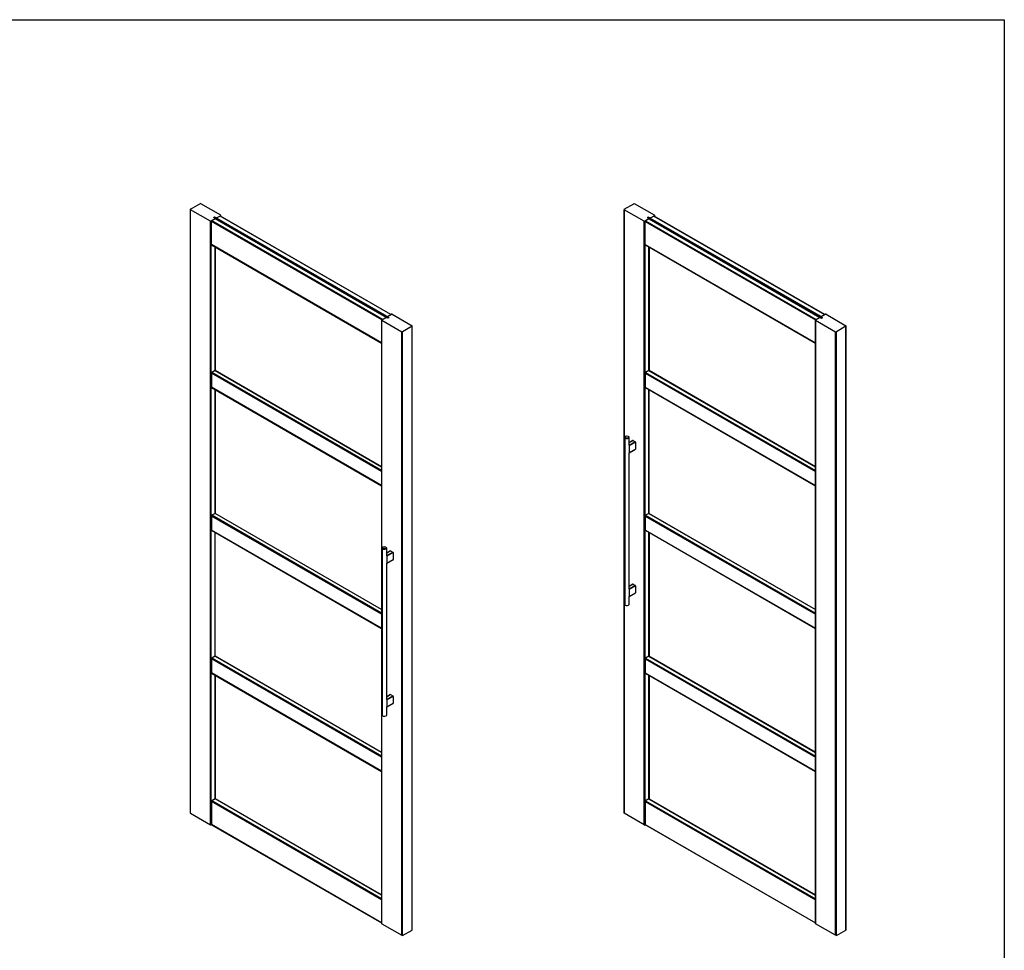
# Model space of a CAD drawing. Header units: millimetres. Extents: x -4900 to 5840, y 5 to 4205.
# Tile 14 of 14: x 3155 to 5840, y 1467 to 4005. Entities that reach past the tile are written whole.
import ezdxf

# ---------------------------------------------------------------- set-up
doc = ezdxf.new("R2010")
doc.units = ezdxf.units.MM
doc.layers.add('152', color=250, linetype='Continuous')
doc.layers.add('256', color=250, linetype='Continuous')

msp = doc.modelspace()

# ---------------------------------------------------------------- linework, layer by layer
at = {"layer": '152', "linetype": 'Continuous', "lineweight": -3}
for p, q in [((3620.7, 3488.2), (3646.6, 3503.1)), ((3703.2, 3471.8), (3649, 3503.1)), ((4803.7, 3488.2), (4829.6, 3503.1)), ((4886.2, 3471.8), (4832, 3503.1)), ((3620.2, 3487.5), (3620.2, 1841.4)), ((3620.7, 1841.2), (3620.7, 3486.8)), ((3674.9, 3455.5), (3620.7, 3486.8)), ((3684.1, 3465.3), (3686.2, 3466.5)), ((3686.6, 3463.9), (3684.1, 3465.3)), ((3685.9, 3466.1), (3684.8, 3465.4)), ((4159.9, 3191.1), (3684.8, 3465.4)), ((3684.8, 3465.3), (3684.8, 3465.4)), ((4159.8, 3191), (3684.8, 3465.3)), ((4161, 3191.7), (3685.9, 3466.1)), ((4161.3, 3191.9), (3686.1, 3466.3)), ((3686.2, 3466.3), (3686.2, 3466.5)), ((3686.2, 3466.5), (3688.7, 3465.1)), ((3688.7, 3464.9), (3686.2, 3466.3)), ((3686.6, 3463.5), (3686.6, 3463.9)), ((4156.8, 3192.3), (3686.6, 3463.7)), ((3688.7, 3464.9), (3688.7, 3465.1)), ((3688.7, 3465.1), (3689.4, 3465.1)), ((3689.4, 3465.1), (3689.3, 3465)), ((3689.3, 3465), (3689.3, 3465)), ((3689.3, 3465), (3690.4, 3464.4)), ((3690.4, 3464.4), (3689.3, 3465)), ((3690.4, 3464.4), (3690.4, 3464.4)), ((3691.5, 3464.1), (3691.5, 3464.1)), ((4157.5, 3195.2), (3691.7, 3464.1)), ((3692.7, 3464.4), (3692.4, 3464.3)), ((3692.4, 3464.3), (3692.4, 3464.3)), ((3703.2, 3470.5), (3692.7, 3464.4)), ((3701.4, 3469.5), (3692.7, 3464.4)), ((3692.7, 3464.4), (3692.7, 3464.4)), ((4166.7, 3200.8), (3701.4, 3469.5)), ((4167.2, 3201.1), (3702.2, 3469.5)), ((3703.2, 3469), (3703.2, 3470.5)), ((3703.7, 3468.7), (3703.7, 3471.2)), ((4803.2, 3487.5), (4803.2, 1841.4)), ((4857.9, 3455.5), (4803.7, 3486.8)), ((4803.7, 1841.2), (4803.7, 3486.8)), ((4867.1, 3465.3), (4869.2, 3466.5)), ((4869.6, 3463.9), (4867.1, 3465.3)), ((4868.5, 3465.8), (4867.4, 3465.2)), ((4867.4, 3465.2), (5342.5, 3190.9)), ((4867.4, 3465.2), (4867.4, 3465.2)), ((4868.5, 3465.8), (5343.7, 3191.5)), ((4869.2, 3466.3), (4869.2, 3466.5)), ((4869.2, 3466.5), (4871.7, 3465.1)), ((4871.7, 3464.9), (4869.2, 3466.3)), ((4869.2, 3466.3), (5344.3, 3191.9)), ((4869.6, 3463.5), (4869.6, 3463.9)), ((4869.6, 3463.7), (5339.8, 3192.3)), ((4871.7, 3464.9), (4871.7, 3465.1)), ((4871.7, 3465.1), (4872.4, 3465.1)), ((4872.4, 3465.1), (4872.3, 3465)), ((4872.3, 3465), (4872.3, 3465)), ((4873.4, 3464.4), (4872.3, 3465)), ((4872.3, 3465), (4873.4, 3464.4)), ((4873.4, 3464.4), (4873.4, 3464.4)), ((4874.5, 3464.1), (4874.5, 3464.1)), ((4874.7, 3464.1), (5340.5, 3195.2)), ((4875.7, 3464.4), (4875.4, 3464.3)), ((4875.4, 3464.3), (4875.4, 3464.3)), ((4886.2, 3470.5), (4875.7, 3464.4)), ((4884.4, 3469.5), (4875.7, 3464.4)), ((4875.7, 3464.4), (4875.7, 3464.4)), ((4884.4, 3469.5), (5349.7, 3200.8)), ((5350.2, 3201.1), (4885.3, 3469.5)), ((4886.2, 3469), (4886.2, 3470.5)), ((4886.7, 3468.7), (4886.7, 3471.2)), ((3674.9, 1809.8), (3674.9, 3455.5)), ((3687.7, 3461.6), (3677.2, 3455.5)), ((3677.2, 1808.6), (3677.2, 3455.5)), ((4142.1, 3186.5), (3677.8, 3454.5)), ((3677.8, 3391.9), (3677.8, 3454.5)), ((3687.7, 3461.6), (3679, 3456.5)), ((4144.3, 3187.9), (3679, 3456.5)), ((3686.7, 3463.5), (3686.6, 3463.5)), ((3686.7, 3463.5), (3687.7, 3462.9)), ((3688, 3461.7), (3687.7, 3461.6)), ((3687.7, 3461.6), (3687.7, 3461.6)), ((3688, 3461.7), (3688, 3461.7)), ((3688, 3461.7), (3688, 3461.7)), ((4154, 3193.2), (3688.2, 3462.2)), ((4857.9, 1809.8), (4857.9, 3455.5)), ((4870.8, 3461.6), (4860.3, 3455.5)), ((4860.3, 1808.6), (4860.3, 3455.5)), ((4860.9, 3454.5), (5325.1, 3186.5)), ((4860.9, 3391.9), (4860.9, 3454.5)), ((4870.8, 3461.6), (4862, 3456.5)), ((4862, 3456.5), (5327.3, 3187.9)), ((4869.7, 3463.5), (4869.6, 3463.5)), ((4869.7, 3463.5), (4870.8, 3462.9)), ((4870.8, 3461.6), (4871, 3461.7)), ((4870.8, 3461.6), (4870.8, 3461.6)), ((4871, 3461.7), (4871, 3461.7)), ((4871, 3461.7), (4871, 3461.7)), ((4871.2, 3462.2), (5337, 3193.2)), ((4091.5, 3217), (3730.1, 3425.6)), ((4109.5, 3221.7), (3738, 3436.1)), ((3738.5, 3433.6), (4104.9, 3222.1)), ((4107.2, 3223.6), (3741, 3435)), ((5274.5, 3217), (4913.2, 3425.6)), ((4919.2, 3435.1), (5290.7, 3220.7)), ((5290.2, 3223.7), (4924.2, 3435)), ((3676.1, 3395.2), (3676.1, 1869.2)), ((4142, 3123.9), (3677.8, 3391.9)), ((3678.2, 3391.1), (4142, 3123.3)), ((3687.7, 3048), (3687.7, 3385.6)), ((3688.1, 3385.4), (3688.1, 3048.2)), ((4859.1, 1869.2), (4859.1, 3395.2)), ((4860.9, 3391.9), (5325, 3123.9)), ((4861.2, 3391.1), (5325, 3123.3)), ((4870.8, 3048), (4870.8, 3385.6)), ((4871.1, 3385.4), (4871.1, 3048.2)), ((4157.8, 3195.7), (4157.7, 3195.6)), ((4157.7, 3195.6), (4157.7, 3195.6)), ((4158, 3195.8), (4168.5, 3201.9)), ((4170.8, 3201.9), (4225, 3170.5)), ((5340.7, 3195.6), (5340.9, 3195.7)), ((5340.7, 3195.6), (5340.7, 3195.6)), ((5341, 3195.8), (5351.5, 3201.9)), ((5353.8, 3201.9), (5408.1, 3170.5)), ((4142, 3186.2), (4142, 1540.2)), ((4142.5, 3186.9), (4153, 3192.9)), ((4142.5, 3185.5), (4196.7, 3154.2)), ((4142.5, 1539.9), (4142.5, 3185.5)), ((4153.1, 3193), (4153.3, 3193.1)), ((4153.3, 3193.1), (4153.3, 3193.1)), ((4153.3, 3193.1), (4153.3, 3193.1)), ((4155.3, 3192.9), (4156.4, 3192.3)), ((4157, 3192.3), (4156.3, 3192.3)), ((4156.3, 3192.3), (4156.4, 3192.3)), ((4156.4, 3192.3), (4156.4, 3192.3)), ((4159.5, 3190.8), (4157, 3192.3)), ((4159, 3193.8), (4158, 3194.5)), ((4158, 3194.4), (4158, 3194.5)), ((4158, 3194.4), (4159, 3193.8)), ((4159, 3193.8), (4159.1, 3193.9)), ((4159, 3193.8), (4159, 3193.8)), ((4159.1, 3193.9), (4159.1, 3193.5)), ((4159.1, 3193.3), (4159.1, 3193.5)), ((4159.1, 3193.5), (4161.6, 3192.1)), ((4161.4, 3192), (4159.1, 3193.3)), ((4161.6, 3192.1), (4159.5, 3190.8)), ((4225, 3169.2), (4199.1, 3154.2)), ((4225, 1522.3), (4225, 3169.2)), ((4225.5, 1523.8), (4225.5, 3169.9)), ((5325, 3186.2), (5325, 1540.2)), ((5325.5, 3186.9), (5336, 3192.9)), ((5325.5, 3185.5), (5379.8, 3154.2)), ((5325.5, 1539.9), (5325.5, 3185.5)), ((5336.2, 3193), (5336.3, 3193.1)), ((5336.3, 3193.1), (5336.3, 3193.1)), ((5336.3, 3193.1), (5336.3, 3193.1)), ((5338.4, 3192.9), (5339.4, 3192.3)), ((5339.3, 3192.3), (5339.4, 3192.3)), ((5340, 3192.3), (5339.3, 3192.3)), ((5339.4, 3192.3), (5339.4, 3192.3)), ((5342.5, 3190.8), (5340, 3192.3)), ((5342, 3193.8), (5341, 3194.5)), ((5341, 3194.4), (5341, 3194.5)), ((5341, 3194.4), (5342, 3193.8)), ((5342, 3193.8), (5342.1, 3193.9)), ((5342, 3193.8), (5342, 3193.8)), ((5342.1, 3193.9), (5342.1, 3193.5)), ((5342.1, 3193.5), (5344.6, 3192.1)), ((5342.1, 3193.3), (5342.1, 3193.5)), ((5344.5, 3192), (5342.1, 3193.3)), ((5344.6, 3192.1), (5342.5, 3190.8)), ((5408.1, 3169.2), (5382.1, 3154.2)), ((5408.1, 1522.3), (5408.1, 3169.2)), ((5408.5, 1523.8), (5408.5, 3169.9)), ((4196.7, 1508.6), (4196.7, 3154.2)), ((4199.1, 1507.3), (4199.1, 3154.2)), ((5379.8, 1508.6), (5379.8, 3154.2)), ((5382.1, 1507.3), (5382.1, 3154.2)), ((4197.9, 1567.9), (4197.9, 3093.9)), ((5380.9, 3093.9), (5380.9, 1567.9)), ((4142, 2772.9), (3677.8, 3040.9)), ((3677.8, 3040.9), (3677.8, 3002.8)), ((3687.7, 3048), (3679, 3043)), ((4142, 2775.6), (3679, 3043)), ((4142, 2785.7), (3687.7, 3048)), ((3688.1, 3048.2), (3688, 3048.1)), ((3688, 3048.1), (3688, 3048.1)), ((3688, 3048.1), (3688, 3048.1)), ((3688.1, 3048.2), (4142, 2786.1)), ((4860.9, 3040.9), (5325, 2772.9)), ((4860.9, 3040.9), (4860.9, 3002.8)), ((4870.8, 3048), (4862, 3043)), ((4862, 3043), (5325, 2775.6)), ((4870.8, 3048), (5325, 2785.7)), ((4871, 3048.1), (4871.1, 3048.2)), ((4871, 3048.1), (4871, 3048.1)), ((4871, 3048.1), (4871, 3048.1)), ((5325, 2786.1), (4871.1, 3048.2)), ((3730.1, 3012.1), (4091.5, 2803.5)), ((4913.2, 3012.1), (5274.5, 2803.5)), ((4142, 2734.8), (3677.8, 3002.8)), ((3678.2, 3002.1), (4142, 2734.3)), ((3687.7, 2658.5), (3687.7, 2996.5)), ((3688.1, 2996.3), (3688.1, 2658.7)), ((4860.9, 3002.8), (5325, 2734.8)), ((4861.2, 3002.1), (5325, 2734.3)), ((4870.8, 2658.5), (4870.8, 2996.5)), ((4871.1, 2658.7), (4871.1, 2996.3)), ((4805, 2866.1), (4805, 2410.5)), ((4834.5, 2853), (4816.9, 2843.2)), ((4817, 2866.1), (4817, 2866.1)), ((4817, 2844.4), (4817, 2866.1)), ((4827.8, 2857.7), (4817, 2851.2)), ((4827.3, 2857.7), (4817, 2851.5)), ((4817, 2844.8), (4833.8, 2854.2)), ((4834.3, 2853.7), (4817, 2844)), ((4827.8, 2857.7), (4833.8, 2854.2)), ((4834.5, 2853), (4834.5, 2834.2)), ((4816.9, 2843.2), (4816.9, 2824.4)), ((4816.9, 2824.4), (4834.5, 2834.2)), ((4817, 2824.1), (4834.3, 2833.7)), ((4817, 2452.5), (4817, 2824.1)), ((3687.7, 2658.5), (3679, 2653.5)), ((4142, 2396.2), (3687.7, 2658.5)), ((3688, 2658.7), (3688, 2658.6)), ((3688.1, 2658.7), (3688, 2658.7)), ((3688, 2658.7), (3688, 2658.7)), ((4142, 2396.6), (3688.1, 2658.7)), ((4870.8, 2658.5), (4862, 2653.5)), ((4870.8, 2658.5), (5325, 2396.2)), ((4871, 2658.7), (4871, 2658.7)), ((4871, 2658.7), (4871.1, 2658.7)), ((4871, 2658.6), (4871, 2658.7)), ((4871.1, 2658.7), (5325, 2396.6)), ((4142, 2383.5), (3677.8, 2651.5)), ((3677.8, 2651.5), (3677.8, 2613.3)), ((4142, 2386.2), (3679, 2653.5)), ((4860.9, 2651.5), (4860.9, 2613.3)), ((4860.9, 2651.5), (5325, 2383.5)), ((4862, 2653.5), (5325, 2386.2)), ((4142, 2345.3), (3677.8, 2613.3)), ((3678.2, 2612.6), (4142, 2344.8)), ((3687.7, 2269.1), (3687.7, 2607.1)), ((3688.1, 2269.3), (3688.1, 2606.9)), ((3730.1, 2622.6), (4091.5, 2414)), ((4860.9, 2613.3), (5325, 2345.3)), ((4861.2, 2612.6), (5325, 2344.8)), ((4870.8, 2269.1), (4870.8, 2607.1)), ((4871.1, 2606.9), (4871.1, 2269.3)), ((4913.2, 2622.6), (5274.5, 2414)), ((4143.8, 2564.8), (4143.8, 2109.2)), ((4155.8, 2564.8), (4155.8, 2564.8)), ((4155.8, 2543.1), (4155.8, 2564.8)), ((4166.6, 2556.4), (4155.8, 2549.9)), ((4166.1, 2556.4), (4155.8, 2550.3)), ((4155.8, 2543.5), (4172.6, 2552.9)), ((4173.1, 2552.4), (4155.8, 2542.7)), ((4173.3, 2551.7), (4155.8, 2541.9)), ((4166.6, 2556.4), (4172.6, 2552.9)), ((4173.3, 2551.7), (4173.3, 2532.9)), ((4155.8, 2541.9), (4155.8, 2523.1)), ((4155.8, 2523.1), (4173.3, 2532.9)), ((4155.8, 2522.8), (4173.1, 2532.4)), ((4155.8, 2151.2), (4155.8, 2522.8)), ((4834.5, 2461), (4816.9, 2451.3)), ((4816.9, 2451.3), (4816.9, 2432.5)), ((4827.3, 2465.8), (4817, 2459.6)), ((4827.8, 2465.7), (4817, 2459.3)), ((4817, 2452.9), (4833.8, 2462.3)), ((4834.3, 2461.7), (4817, 2452.1)), ((4827.8, 2465.7), (4833.8, 2462.3)), ((4834.5, 2461), (4834.5, 2442.3)), ((4816.9, 2432.5), (4834.5, 2442.3)), ((4817, 2432.2), (4834.3, 2441.8)), ((4817, 2410.5), (4817, 2432.2)), ((3677.8, 2262), (3677.8, 2223.9)), ((4142, 1994), (3677.8, 2262)), ((3687.7, 2269.1), (3679, 2264)), ((4142, 1996.7), (3679, 2264)), ((4142, 2006.8), (3687.7, 2269.1)), ((3688.1, 2269.3), (3688, 2269.2)), ((3688, 2269.2), (3688, 2269.2)), ((3688, 2269.2), (3688, 2269.2)), ((3688.1, 2269.3), (4142, 2007.2)), ((4860.9, 2262), (4860.9, 2223.9)), ((4860.9, 2262), (5325, 1994)), ((4870.8, 2269.1), (4862, 2264)), ((4862, 2264), (5325, 1996.7)), ((4870.8, 2269.1), (5325, 2006.8)), ((4871.1, 2269.3), (4871, 2269.2)), ((4871, 2269.2), (4871, 2269.2)), ((4871, 2269.2), (4871, 2269.2)), ((5325, 2007.2), (4871.1, 2269.3)), ((3730.1, 2233.2), (4091.5, 2024.5)), ((4913.2, 2233.2), (5274.5, 2024.5)), ((4142, 1955.9), (3677.8, 2223.9)), ((3678.2, 2223.1), (4142, 1955.3)), ((3687.7, 1880), (3687.7, 2217.6)), ((3688.1, 2217.4), (3688.1, 1880.2)), ((4860.9, 2223.9), (5325, 1955.9)), ((4861.2, 2223.1), (5325, 1955.3)), ((4870.8, 1880), (4870.8, 2217.6)), ((4871.1, 2217.4), (4871.1, 1880.2)), ((4166.6, 2164.5), (4155.8, 2158)), ((4166.1, 2164.5), (4155.8, 2158.3)), ((4155.8, 2151.6), (4172.6, 2161)), ((4173.1, 2160.5), (4155.8, 2150.8)), ((4173.3, 2159.8), (4155.8, 2150)), ((4155.8, 2150), (4155.8, 2131.2)), ((4166.6, 2164.5), (4172.6, 2161)), ((4173.3, 2159.8), (4173.3, 2141)), ((4155.8, 2131.2), (4173.3, 2141)), ((4155.8, 2130.9), (4173.1, 2140.5)), ((4155.8, 2109.2), (4155.8, 2130.9)), ((3687.7, 1880), (3679, 1875)), ((4142, 1617.7), (3687.7, 1880)), ((3688, 1880.1), (3688.1, 1880.2)), ((3688, 1880.1), (3688, 1880.1)), ((3688, 1880.1), (3688, 1880.1)), ((4142, 1618.1), (3688.1, 1880.2)), ((4870.8, 1880), (4862, 1875)), ((4870.8, 1880), (5325, 1617.7)), ((4871, 1880.1), (4871.1, 1880.2)), ((4871, 1880.1), (4871, 1880.1)), ((4871, 1880.1), (4871, 1880.1)), ((4871.1, 1880.2), (5325, 1618.1)), ((4142, 1604.9), (3677.8, 1872.9)), ((3677.8, 1872.9), (3677.8, 1810.3)), ((4142, 1607.6), (3679, 1875)), ((4860.9, 1872.9), (5325, 1604.9)), ((4860.9, 1872.9), (4860.9, 1810.3)), ((4862, 1875), (5325, 1607.6)), ((3620.7, 1841.2), (3620.2, 1841.4)), ((3620.7, 1841.2), (3674.9, 1809.8)), ((3730.1, 1844.1), (4091.5, 1635.5)), ((4803.2, 1841.4), (4803.7, 1841.2)), ((4857.9, 1809.8), (4803.7, 1841.2)), ((4913.2, 1844.1), (5274.5, 1635.5)), ((3677.1, 1808.6), (3674.9, 1809.8)), ((3677.2, 1808.6), (3678.5, 1809.4)), ((4142, 1542.3), (3677.8, 1810.3)), ((3678.2, 1809.6), (4142, 1541.8)), ((4857.9, 1809.8), (4860.1, 1808.6)), ((4860.3, 1808.6), (4861.5, 1809.4)), ((4860.9, 1810.3), (5325, 1542.3)), ((4861.2, 1809.6), (5325, 1541.8)), ((4142, 1540.2), (4142.5, 1539.9)), ((4142.5, 1539.9), (4196.7, 1508.6)), ((5325.5, 1539.9), (5325, 1540.2)), ((5379.8, 1508.6), (5325.5, 1539.9)), ((4196.7, 1508.6), (4199, 1507.3)), ((4199.1, 1507.3), (4225, 1522.3)), ((5382, 1507.3), (5379.8, 1508.6)), ((5382.1, 1507.3), (5408.1, 1522.3))]:
    msp.add_line(p, q, dxfattribs=at)
for centre, major_axis, start_param, end_param in [((3647.8, 3502.5), (1.65, 0), 0.785398, 2.356194), ((4830.8, 3502.5), (1.65, 0), 0.785398, 2.356194), ((3621.8, 3487.5), (1.65, 0), 2.356194, 3.926991), ((3684.8, 3466.8), (-0.93, -1.6), 0.463724, 0.785398), ((3685.9, 3466.6), (-0.325, -0.563), 0.785398, 1.290759), ((3686.9, 3465.1), (1.07, 1.86), 1.236078, 1.290759), ((3690, 3463.3), (-3.04, 0), 4.91683, 5.163069), ((3691.5, 3465.1), (1.65, 0), 3.926991, 5.497787), ((3691.5, 3465.1), (-1.65, 0), 1.655759, 2.111331), ((3701.4, 3468.1), (-0.82, -1.43), 3.141587, 3.926991), ((3702, 3471.2), (1.65, 0), 5.497787, 7.068583), ((4804.9, 3487.5), (1.65, 0), 2.356194, 3.926991), ((4868.5, 3467.2), (-0.93, -1.6), 0.863517, 1.290759), ((4869.9, 3465.1), (1.07, 1.86), 1.236078, 1.290759), ((4873, 3463.3), (-3.04, 0), 4.91683, 5.163069), ((4874.5, 3465.1), (1.65, 0), 3.926991, 5.497787), ((4874.5, 3465.1), (-1.65, 0), 1.655759, 2.111331), ((4884.4, 3468.1), (-0.82, -1.43), 3.141587, 3.926991), ((4885, 3471.2), (1.65, 0), 5.497787, 7.068583), ((3676.1, 3456.2), (1.65, 0), 3.926991, 5.497787), ((3679, 3455.2), (-0.82, -1.43), 3.926991, 5.497787), ((3686.6, 3462.2), (1.65, 0), 5.497787, 7.068583), ((3686.6, 3462.2), (-1.65, 0), 2.601058, 3.05663), ((4859.1, 3456.2), (1.65, 0), 3.926991, 5.497787), ((4862, 3455.2), (-0.82, -1.43), 3.926991, 5.497787), ((4869.6, 3462.2), (1.65, 0), 5.497787, 7.068583), ((4869.6, 3462.2), (-1.65, 0), 2.601058, 3.05663), ((3679, 3392.5), (-0.83, -1.43), 5.497787, 6.283191), ((4862, 3392.5), (-0.82, -1.43), 5.497787, 6.283191), ((4159.1, 3195.1), (1.65, 0), 2.356194, 3.926991), ((4169.6, 3201.2), (1.65, 0), 0.785398, 2.356194), ((5342.1, 3195.1), (1.65, 0), 2.356194, 3.926991), ((5352.6, 3201.2), (1.65, 0), 0.785398, 2.356194), ((4143.7, 3186.2), (1.65, 0), 2.356194, 3.926991), ((4154.2, 3192.3), (1.65, 0), 0.785398, 2.356194), ((4159.4, 3192.3), (1.07, 1.86), 0.989839, 1.061687), ((4223.9, 3169.9), (1.65, 0), 5.497787, 7.068583), ((5326.7, 3186.2), (1.65, 0), 2.356194, 3.926991), ((5337.2, 3192.3), (1.65, 0), 0.785398, 2.356194), ((5342.5, 3192.3), (1.07, 1.86), 0.989839, 1.061687), ((5406.9, 3169.9), (1.65, 0), 5.497787, 7.068583), ((4197.9, 3154.9), (1.65, 0), 3.926991, 5.497787), ((5380.9, 3154.9), (1.65, 0), 3.926991, 5.497787), ((3679, 3041.6), (0.83, 1.43), 0.785398, 2.356194), ((3687.7, 3046.7), (0.82, 1.43), 0.540534, 0.785398), ((4862, 3041.6), (0.82, 1.43), 0.785398, 2.356194), ((4870.8, 3046.7), (0.82, 1.43), 0.540534, 0.785398), ((3679, 3003.5), (0.83, 1.43), 2.356194, 3.141598), ((4862, 3003.5), (0.82, 1.43), 2.356194, 3.141598), ((4811, 2866.9), (6, 0), 3.259709, 6.165), ((4811, 2866.1), (6, 0), 3.14159, 5.497784), ((4811, 2866.1), (6, 0), 5.497788, 6.283185), ((4827.8, 2856.8), (-0.5, 0.866), 5.497628, 6.292117), ((4833.8, 2853.4), (-0.5, 0.866), 3.926831, 5.497628), ((4833.8, 2834.6), (-0.5, 0.866), 3.132661, 3.926831), ((3687.7, 2657.2), (0.82, 1.43), 0.540534, 0.785398), ((4870.8, 2657.2), (0.82, 1.43), 0.540534, 0.785398), ((3679, 2652.1), (0.83, 1.43), 0.785398, 2.356194), ((4862, 2652.1), (0.82, 1.43), 0.785398, 2.356194), ((3679, 2614), (0.83, 1.43), 2.356194, 3.141598), ((4862, 2614), (0.82, 1.43), 2.356194, 3.141598), ((4149.8, 2564.8), (6, 0), 3.14159, 5.497784), ((4149.8, 2565.7), (6, 0), 3.259709, 6.165), ((4149.8, 2564.8), (6, 0), 5.497788, 6.283185), ((4166.6, 2555.6), (-0.5, 0.866), 5.497628, 6.292117), ((4172.6, 2552.1), (-0.5, 0.866), 3.926831, 5.497628), ((4172.6, 2533.3), (-0.5, 0.866), 3.132661, 3.926831), ((4827.8, 2464.9), (-0.5, 0.866), 5.497628, 6.292117), ((4833.8, 2461.5), (-0.5, 0.866), 3.926831, 5.497628), ((4833.8, 2442.7), (-0.5, 0.866), 3.132661, 3.926831), ((4811, 2410.5), (-6, 0), 0, 2.356193), ((4811, 2410.5), (-6, 0), 2.356194, 3.141688), ((3679, 2262.7), (0.83, 1.43), 0.785398, 2.356194), ((3687.7, 2267.7), (0.82, 1.43), 0.540534, 0.785398), ((4862, 2262.7), (0.82, 1.43), 0.785398, 2.356194), ((4870.8, 2267.7), (0.82, 1.43), 0.540534, 0.785398), ((3679, 2224.5), (0.83, 1.43), 2.356194, 3.141598), ((4862, 2224.5), (0.82, 1.43), 2.356194, 3.141598), ((4166.6, 2163.6), (-0.5, 0.866), 5.497628, 6.292117), ((4172.6, 2160.2), (-0.5, 0.866), 3.926831, 5.497628), ((4172.6, 2141.4), (-0.5, 0.866), 3.132661, 3.926831), ((4149.8, 2109.2), (-6, 0), 0, 2.356193), ((4149.8, 2109.2), (-6, 0), 2.356194, 3.141688), ((3687.7, 1878.7), (0.83, 1.43), 0.540534, 0.785398), ((4870.8, 1878.7), (0.82, 1.43), 0.540534, 0.785398), ((3679, 1873.6), (0.82, 1.43), 0.785398, 2.356194), ((4862, 1873.6), (0.83, 1.43), 0.785398, 2.356194), ((3676.1, 1809.3), (-1.65, 0), 2.26516, 2.356194), ((3679, 1811), (0.82, 1.43), 2.356194, 3.141598), ((4859.1, 1809.3), (-1.65, 0), 2.26516, 2.356194), ((4862, 1811), (0.83, 1.43), 2.356194, 3.141598), ((4197.9, 1508), (-1.65, 0), 2.26516, 2.356194), ((4223.9, 1523), (-1.65, 0), 2.356194, 2.447229), ((4223.9, 1522.9), (-1.17, -2.02), 1.661831, 2.356212), ((5380.9, 1508), (-1.65, 0), 2.26516, 2.356194), ((5406.9, 1523), (-1.65, 0), 2.356194, 2.447229), ((5406.9, 1522.9), (1.17, 2.02), 4.803424, 5.497805)]:
    msp.add_ellipse(centre, major_axis=major_axis, ratio=0.57735, start_param=start_param, end_param=end_param, dxfattribs=at)
for centre in [(4811, 2866.9), (4149.8, 2565.7)]:
    msp.add_ellipse(centre, major_axis=(-5, 0), ratio=0.57735, dxfattribs=at)
for points, knots in [([(3690.4, 3464.4), (3690.4, 3464.3), (3690.5, 3464.3), (3690.6, 3464.2), (3690.7, 3464.2), (3690.8, 3464.2), (3690.8, 3464.2), (3690.9, 3464.2), (3690.9, 3464.2), (3691, 3464.2), (3691.1, 3464.1), (3691.2, 3464.1), (3691.2, 3464.1), (3691.3, 3464.1), (3691.3, 3464.1), (3691.4, 3464.1), (3691.4, 3464.1), (3691.5, 3464.1), (3691.5, 3464.1), (3691.6, 3464.1), (3691.7, 3464.1)], [0, 0, 0, 0, 0.125, 0.25, 0.375, 0.375, 0.4375, 0.4375, 0.5, 0.5, 0.625, 0.625, 0.75, 0.75, 0.78125, 0.78125, 0.8125, 0.875, 0.875, 1, 1, 1, 1]), ([(4873.4, 3464.4), (4873.4, 3464.3), (4873.5, 3464.3), (4873.6, 3464.2), (4873.8, 3464.2), (4873.8, 3464.2), (4873.9, 3464.2), (4873.9, 3464.2), (4873.9, 3464.2), (4874, 3464.2), (4874.1, 3464.1), (4874.2, 3464.1), (4874.3, 3464.1), (4874.3, 3464.1), (4874.4, 3464.1), (4874.4, 3464.1), (4874.4, 3464.1), (4874.5, 3464.1), (4874.6, 3464.1), (4874.6, 3464.1), (4874.7, 3464.1)], [0, 0, 0, 0, 0.125, 0.25, 0.375, 0.375, 0.4375, 0.4375, 0.5, 0.5, 0.625, 0.625, 0.75, 0.75, 0.78125, 0.78125, 0.8125, 0.875, 0.875, 1, 1, 1, 1]), ([(3688.2, 3462.2), (3688.2, 3462.2), (3688.2, 3462.2), (3688.2, 3462.3), (3688.2, 3462.3), (3688.2, 3462.3), (3688.2, 3462.3), (3688.2, 3462.4), (3688.2, 3462.4), (3688.2, 3462.5), (3688.2, 3462.5), (3688.1, 3462.5), (3688.1, 3462.5), (3688.1, 3462.6), (3688.1, 3462.6), (3688, 3462.6), (3688, 3462.7), (3687.9, 3462.7), (3687.8, 3462.8), (3687.8, 3462.8), (3687.7, 3462.8)], [0, 0, 0, 0, 0.125, 0.125, 0.1875, 0.1875, 0.25, 0.25, 0.375, 0.375, 0.4375, 0.4375, 0.5, 0.5, 0.625, 0.625, 0.75, 0.875, 0.875, 1, 1, 1, 1]), ([(4871.2, 3462.2), (4871.2, 3462.2), (4871.2, 3462.2), (4871.2, 3462.3), (4871.2, 3462.3), (4871.2, 3462.3), (4871.2, 3462.3), (4871.2, 3462.4), (4871.2, 3462.4), (4871.2, 3462.5), (4871.2, 3462.5), (4871.2, 3462.5), (4871.1, 3462.5), (4871.1, 3462.6), (4871.1, 3462.6), (4871, 3462.6), (4871, 3462.7), (4870.9, 3462.7), (4870.8, 3462.8), (4870.8, 3462.8), (4870.8, 3462.8)], [0, 0, 0, 0, 0.125, 0.125, 0.1875, 0.1875, 0.25, 0.25, 0.375, 0.375, 0.4375, 0.4375, 0.5, 0.5, 0.625, 0.625, 0.75, 0.875, 0.875, 1, 1, 1, 1]), ([(4817, 2844.4), (4817, 2844.4), (4817, 2844.4), (4817, 2844.3), (4817, 2844.2), (4817, 2844.2), (4817, 2844), (4817, 2844), (4817, 2844), (4817, 2843.9), (4817, 2843.9), (4817, 2843.9), (4817, 2843.8), (4817, 2843.8), (4817, 2843.7), (4817, 2843.7), (4817, 2843.6), (4817, 2843.5), (4817, 2843.5), (4816.9, 2843.4), (4816.9, 2843.4), (4816.9, 2843.4), (4816.9, 2843.3), (4816.9, 2843.3), (4816.9, 2843.2), (4816.9, 2843.2), (4816.9, 2843.2)], [0, 0, 0, 0, 0.021658, 0.110598, 0.110598, 0.288478, 0.288478, 0.377419, 0.377419, 0.421889, 0.421889, 0.466359, 0.466359, 0.555299, 0.555299, 0.644239, 0.644239, 0.733179, 0.733179, 0.82212, 0.82212, 0.86659, 0.86659, 0.91106, 0.91106, 1, 1, 1, 1]), ([(4816.9, 2824.4), (4816.9, 2824.4), (4816.9, 2824.3), (4816.9, 2824.3), (4816.9, 2824.3), (4816.9, 2824.2), (4816.9, 2824.2), (4816.9, 2824.2), (4817, 2824.2), (4817, 2824.2), (4817, 2824.2), (4817, 2824.1), (4817, 2824.1), (4817, 2824.1), (4817, 2824.1), (4817, 2824.1), (4817, 2824.1), (4817, 2824.1), (4817, 2824.1), (4817, 2824.1), (4817, 2824.1), (4817, 2824.1), (4817, 2824.1)], [0, 0, 0, 0, 0.134395, 0.134395, 0.26879, 0.26879, 0.302388, 0.302388, 0.335987, 0.403185, 0.403185, 0.53758, 0.53758, 0.604777, 0.604777, 0.671974, 0.671974, 0.806369, 0.806369, 0.940764, 0.940764, 1, 1, 1, 1]), ([(4155.8, 2543.1), (4155.8, 2543.1), (4155.8, 2543.1), (4155.8, 2543), (4155.8, 2542.9), (4155.8, 2542.9), (4155.8, 2542.8), (4155.8, 2542.7), (4155.8, 2542.7), (4155.8, 2542.6), (4155.8, 2542.6), (4155.8, 2542.6), (4155.8, 2542.5), (4155.8, 2542.5), (4155.8, 2542.4), (4155.8, 2542.4), (4155.8, 2542.3), (4155.8, 2542.3), (4155.8, 2542.2), (4155.8, 2542.1), (4155.8, 2542.1), (4155.8, 2542.1), (4155.8, 2542), (4155.8, 2542), (4155.8, 2542), (4155.8, 2541.9), (4155.8, 2541.9)], [0, 0, 0, 0, 0.021658, 0.110598, 0.110598, 0.288478, 0.288478, 0.377419, 0.377419, 0.421889, 0.421889, 0.466359, 0.466359, 0.555299, 0.555299, 0.644239, 0.644239, 0.733179, 0.733179, 0.82212, 0.82212, 0.86659, 0.86659, 0.91106, 0.91106, 1, 1, 1, 1]), ([(4155.8, 2523.1), (4155.8, 2523.1), (4155.8, 2523), (4155.8, 2523), (4155.8, 2523), (4155.8, 2522.9), (4155.8, 2522.9), (4155.8, 2522.9), (4155.8, 2522.9), (4155.8, 2522.9), (4155.8, 2522.9), (4155.8, 2522.9), (4155.8, 2522.8), (4155.8, 2522.8), (4155.8, 2522.8), (4155.8, 2522.8), (4155.8, 2522.8), (4155.8, 2522.8), (4155.8, 2522.8), (4155.8, 2522.8), (4155.8, 2522.8), (4155.8, 2522.8), (4155.8, 2522.8)], [0, 0, 0, 0, 0.134395, 0.134395, 0.26879, 0.26879, 0.302388, 0.302388, 0.335987, 0.403185, 0.403185, 0.53758, 0.53758, 0.604777, 0.604777, 0.671974, 0.671974, 0.806369, 0.806369, 0.940764, 0.940764, 1, 1, 1, 1]), ([(4817, 2452.5), (4817, 2452.5), (4817, 2452.5), (4817, 2452.4), (4817, 2452.3), (4817, 2452.2), (4817, 2452.1), (4817, 2452.1), (4817, 2452), (4817, 2452), (4817, 2452), (4817, 2452), (4817, 2451.9), (4817, 2451.9), (4817, 2451.8), (4817, 2451.7), (4817, 2451.7), (4817, 2451.6), (4817, 2451.5), (4816.9, 2451.5), (4816.9, 2451.5), (4816.9, 2451.4), (4816.9, 2451.4), (4816.9, 2451.4), (4816.9, 2451.3), (4816.9, 2451.3), (4816.9, 2451.3)], [0, 0, 0, 0, 0.021658, 0.110598, 0.110598, 0.288478, 0.288478, 0.377419, 0.377419, 0.421889, 0.421889, 0.466359, 0.466359, 0.555299, 0.555299, 0.644239, 0.644239, 0.733179, 0.733179, 0.82212, 0.82212, 0.86659, 0.86659, 0.91106, 0.91106, 1, 1, 1, 1]), ([(4816.9, 2432.5), (4816.9, 2432.4), (4816.9, 2432.4), (4816.9, 2432.4), (4816.9, 2432.3), (4816.9, 2432.3), (4816.9, 2432.3), (4816.9, 2432.3), (4817, 2432.3), (4817, 2432.3), (4817, 2432.2), (4817, 2432.2), (4817, 2432.2), (4817, 2432.2), (4817, 2432.2), (4817, 2432.2), (4817, 2432.2), (4817, 2432.2), (4817, 2432.2), (4817, 2432.2), (4817, 2432.2), (4817, 2432.2), (4817, 2432.2)], [0, 0, 0, 0, 0.134395, 0.134395, 0.26879, 0.26879, 0.302388, 0.302388, 0.335987, 0.403185, 0.403185, 0.53758, 0.53758, 0.604777, 0.604777, 0.671974, 0.671974, 0.806369, 0.806369, 0.940764, 0.940764, 1, 1, 1, 1]), ([(4155.8, 2151.2), (4155.8, 2151.2), (4155.8, 2151.2), (4155.8, 2151.1), (4155.8, 2151), (4155.8, 2151), (4155.8, 2150.8), (4155.8, 2150.8), (4155.8, 2150.8), (4155.8, 2150.7), (4155.8, 2150.7), (4155.8, 2150.7), (4155.8, 2150.6), (4155.8, 2150.6), (4155.8, 2150.5), (4155.8, 2150.5), (4155.8, 2150.4), (4155.8, 2150.3), (4155.8, 2150.3), (4155.8, 2150.2), (4155.8, 2150.2), (4155.8, 2150.1), (4155.8, 2150.1), (4155.8, 2150.1), (4155.8, 2150), (4155.8, 2150), (4155.8, 2150)], [0, 0, 0, 0, 0.021658, 0.110598, 0.110598, 0.288478, 0.288478, 0.377419, 0.377419, 0.421889, 0.421889, 0.466359, 0.466359, 0.555299, 0.555299, 0.644239, 0.644239, 0.733179, 0.733179, 0.82212, 0.82212, 0.86659, 0.86659, 0.91106, 0.91106, 1, 1, 1, 1]), ([(4155.8, 2131.2), (4155.8, 2131.2), (4155.8, 2131.1), (4155.8, 2131.1), (4155.8, 2131), (4155.8, 2131), (4155.8, 2131), (4155.8, 2131), (4155.8, 2131), (4155.8, 2131), (4155.8, 2130.9), (4155.8, 2130.9), (4155.8, 2130.9), (4155.8, 2130.9), (4155.8, 2130.9), (4155.8, 2130.9), (4155.8, 2130.9), (4155.8, 2130.9), (4155.8, 2130.9), (4155.8, 2130.9), (4155.8, 2130.9), (4155.8, 2130.9), (4155.8, 2130.9)], [0, 0, 0, 0, 0.134395, 0.134395, 0.26879, 0.26879, 0.302388, 0.302388, 0.335987, 0.403185, 0.403185, 0.53758, 0.53758, 0.604777, 0.604777, 0.671974, 0.671974, 0.806369, 0.806369, 0.940764, 0.940764, 1, 1, 1, 1])]:
    msp.add_open_spline(points, degree=3, knots=knots, dxfattribs=at)
at = {"layer": '256', "linetype": 'Continuous', "lineweight": -3}
for p, q in [((100, 4005), (5840, 4005)), ((5840, 4005), (5840, 5))]:
    msp.add_line(p, q, dxfattribs=at)

doc.saveas('drawing.dxf')
